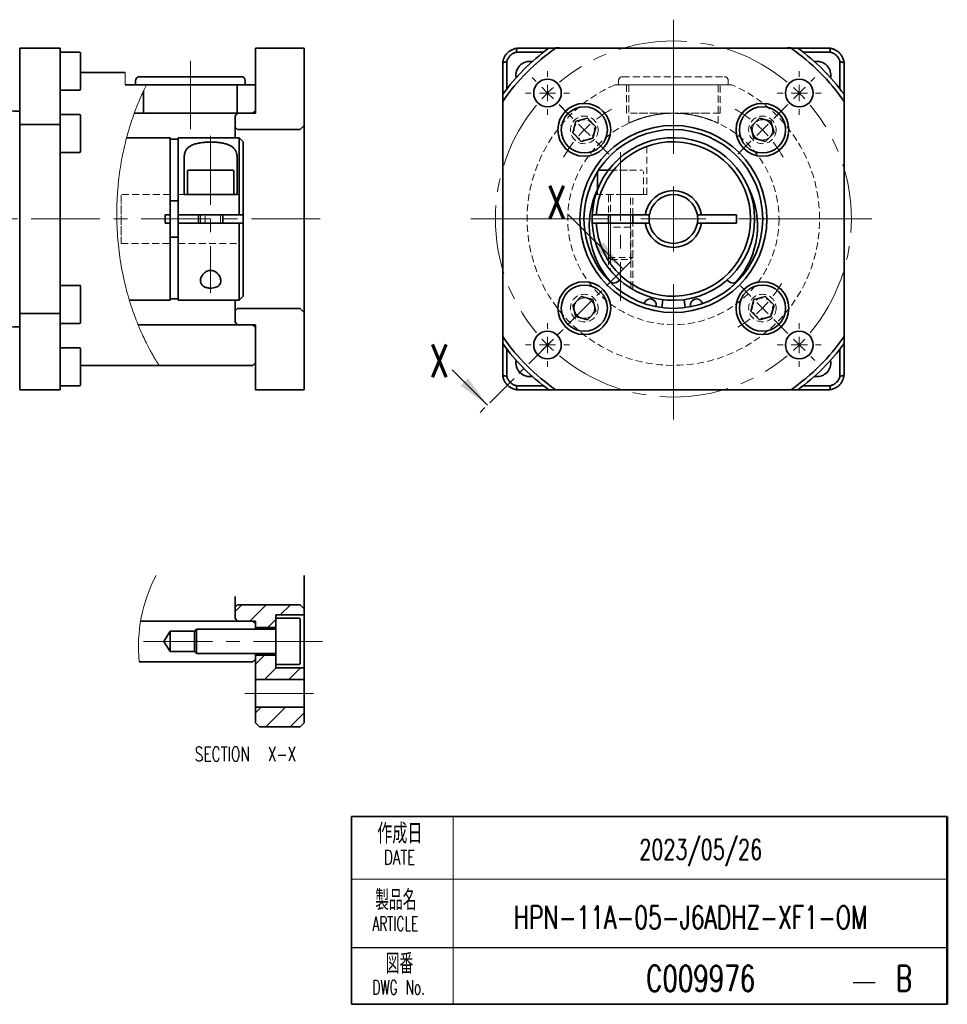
# Model space of a CAD drawing. Header units: millimetres. Extents: x 6 to 273, y 6 to 127.
# Tile 3 of 3: x 159 to 273, y 6 to 127. Entities that reach past the tile are written whole.
import ezdxf

# ---------------------------------------------------------------- set-up
doc = ezdxf.new("R2010")
doc.units = ezdxf.units.MM
doc.header["$LTSCALE"] = 0.666667
for name, pattern in [('CENTER', [10.16, 6.35, -1.27, 1.27, -1.27]), ('CENTERX2', [20.32, 12.7, -2.54, 2.54, -2.54]), ('HIDDEN', [1.905, 1.27, -0.635])]:
    doc.linetypes.add(name, pattern=pattern)
doc.layers.add('1', color=179, linetype='Continuous')
doc.layers.add('SLD-0', color=179, linetype='Continuous')
doc.styles.add('SLDTEXTSTYLE0', font='TXT', dxfattribs={"width": 0.623, "bigfont": 'bigfont'})
doc.styles.add('SLDTEXTSTYLE1', font='TXT', dxfattribs={"width": 0.6853, "bigfont": 'bigfont'})
doc.styles.add('SLDTEXTSTYLE2', font='TXT', dxfattribs={"width": 0.7, "bigfont": 'bigfont'})

# ---------------------------------------------------------------- blocks, each defined once
blk = doc.blocks.new('SW_NOTE_0')
at = {"layer": '1', "color": 0, "attachment_point": 2, "style": 'SLDTEXTSTYLE0'}
for s, insert, char_height in [('製品名', (4.33, 3.18), 2.469), ('ARTICLE', (4.26, -0.08), 1.764)]:
    blk.add_mtext(s, dxfattribs=dict(at, insert=insert, char_height=char_height))
blk = doc.blocks.new('SW_NOTE_0_1')
at = {"layer": '1', "color": 0, "attachment_point": 2, "style": 'SLDTEXTSTYLE1'}
for s, insert, char_height in [('作成日', (4.76, 3.18), 2.469), ('DATE', (4.72, -0.08), 1.764)]:
    blk.add_mtext(s, dxfattribs=dict(at, insert=insert, char_height=char_height))
blk = doc.blocks.new('SW_NOTE_0_4')
at = {"layer": '1', "color": 0, "attachment_point": 2, "style": 'SLDTEXTSTYLE0'}
for s, insert, char_height in [('図番', (2.88, 3.18), 2.469), ('DWG No.', (2.78, -0.08), 1.764)]:
    blk.add_mtext(s, dxfattribs=dict(at, insert=insert, char_height=char_height))
blk = doc.blocks.new('SW_CENTERMARKSYMBOL_2')
at = {"color": 0, "linetype": 'Continuous', "lineweight": 18}
for p, q in [((0, 8), (0, 24.51)), ((0, 0), (0, 4)), ((-8, 0), (-24.91, 0)), ((0, 0), (-4, 0)), ((0, 0), (0, -4)), ((0, 0), (4, 0)), ((8, 0), (24.43, 0)), ((0, -8), (0, -24.65))]:
    blk.add_line(p, q, dxfattribs=at)
blk = doc.blocks.new('SW_CENTERMARKSYMBOL_3')
at = {"color": 0, "linetype": 'Continuous', "lineweight": 18}
for p, q in [((-32.39, 1.41), (-32.88, 1.91)), ((1.41, 1.41), (1.91, 1.91)), ((-30.97, 0), (-31.68, 0.71)), ((-30.97, 0), (-30.26, -0.71)), ((0, 0), (-0.71, -0.71)), ((0, 0), (0.71, 0.71)), ((-29.56, -1.41), (-29.06, -1.91)), ((-1.41, -1.41), (-1.91, -1.91)), ((-30.97, -30.97), (-30.26, -30.26)), ((-29.56, -29.56), (-29.06, -29.06)), ((-1.41, -29.56), (-1.91, -29.06)), ((0, -30.97), (-0.71, -30.26)), ((-30.97, -30.97), (-31.68, -31.68)), ((0, -30.97), (0.71, -31.68)), ((-32.39, -32.39), (-32.88, -32.88)), ((1.41, -32.39), (1.91, -32.88))]:
    blk.add_line(p, q, dxfattribs=at)
at = {"color": 0, "linetype": 'CENTERX2', "lineweight": 0}
for start, end in [(50.2325, 129.7675), (140.2325, 219.7675), (320.2325, 39.7675), (230.2325, 309.7675)]:
    blk.add_arc((-15.49, -15.49), 21.9, start, end, dxfattribs=at)
at = {"color": 0, "linetype": 'Continuous', "lineweight": 0}
for start, end in [(132.3838, 135), (45, 47.6162), (135, 137.6162), (42.3838, 45), (222.3838, 225), (315, 317.6162), (225, 227.6162), (312.3838, 315)]:
    blk.add_arc((-15.49, -15.49), 21.9, start, end, dxfattribs=at)
blk = doc.blocks.new('SW_CENTERMARKSYMBOL_4')
at = {"color": 0, "linetype": 'Continuous', "lineweight": 18}
for p, q in [((0, 2), (0, 2.7)), ((-2, 0), (-2.7, 0)), ((0, 0), (-1, 0)), ((0, 0), (0, 1)), ((0, 0), (0, -1)), ((0, 0), (1, 0)), ((2, 0), (2.7, 0)), ((0, -2), (0, -2.7))]:
    blk.add_line(p, q, dxfattribs=at)
blk = doc.blocks.new('SW_CENTERMARKSYMBOL_5')
at = {"color": 0, "linetype": 'Continuous', "lineweight": 18}
for p, q in [((0, 2), (0, 2.7)), ((-2, 0), (-2.7, 0)), ((0, 0), (-1, 0)), ((0, 0), (0, 1)), ((0, 0), (0, -1)), ((0, 0), (1, 0)), ((2, 0), (2.7, 0)), ((0, -2), (0, -2.7))]:
    blk.add_line(p, q, dxfattribs=at)
blk = doc.blocks.new('SW_CENTERMARKSYMBOL_6')
at = {"color": 0, "linetype": 'Continuous', "lineweight": 18}
for p, q in [((0, 2), (0, 2.7)), ((-2, 0), (-2.7, 0)), ((0, 0), (-1, 0)), ((0, 0), (0, 1)), ((0, 0), (0, -1)), ((0, 0), (1, 0)), ((2, 0), (2.7, 0)), ((0, -2), (0, -2.7))]:
    blk.add_line(p, q, dxfattribs=at)
blk = doc.blocks.new('SW_CENTERMARKSYMBOL_7')
at = {"color": 0, "linetype": 'Continuous', "lineweight": 18}
for p, q in [((0, 2), (0, 2.7)), ((-2, 0), (-2.7, 0)), ((0, 0), (-1, 0)), ((0, 0), (0, 1)), ((0, 0), (0, -1)), ((0, 0), (1, 0)), ((2, 0), (2.7, 0)), ((0, -2), (0, -2.7))]:
    blk.add_line(p, q, dxfattribs=at)
blk = doc.blocks.new('SW_CENTERMARKSYMBOL_8')
at = {"color": 0, "linetype": 'Continuous', "lineweight": 18}
for p, q in [((-23.33, 23.33), (-24.93, 24.93)), ((1.41, 23.33), (3.01, 24.93)), ((-21.92, 21.92), (-22.63, 22.63)), ((-21.92, 21.92), (-21.21, 21.21)), ((0, 21.92), (-0.71, 21.21)), ((0, 21.92), (0.71, 22.63)), ((-20.51, 20.51), (-18.92, 18.92)), ((-1.41, 20.51), (-3.01, 18.92)), ((-1.41, 1.41), (-2.72, 2.72)), ((0, 0), (-0.71, 0.71)), ((0, 0), (0.71, -0.71)), ((1.41, -1.41), (2.72, -2.72))]:
    blk.add_line(p, q, dxfattribs=at)
at = {"color": 0, "linetype": 'Continuous', "lineweight": 0}
for start, end in [(119.2899, 127.607), (52.393, 60.7101), (135, 138.6965), (131.3035, 135), (45, 48.6965), (41.3035, 45), (142.393, 150.7101), (29.2899, 37.607), (322.393, 329.1946), (311.3035, 315), (315, 318.6965), (300.8054, 307.607)]:
    blk.add_arc((-10.96, 10.96), 15.5, start, end, dxfattribs=at)
blk = doc.blocks.new('SW_HATCH_0')
at = {"color": 0, "linetype": 'Continuous', "lineweight": 18}
for p, q in [((-5.99, 0), (-6.82, -0.84)), ((-2.99, 0), (-4.99, -2)), ((0, 0), (-1.25, -1.25)), ((-1.82, -1.82), (-2.8, -2.8)), ((-3.21, -6.2), (-4.32, -7.32)), ((-1.76, -7.75), (-3.21, -9.2)), ((1.23, -7.75), (-0.22, -9.2)), ((-3.62, -12.6), (-4.32, -13.3)), ((-0.63, -12.6), (-3.03, -15)), ((1.68, -13.29), (-0.03, -15))]:
    blk.add_line(p, q, dxfattribs=at)

msp = doc.modelspace()

# ---------------------------------------------------------------- linework, layer by layer
at = {"color": 7, "linetype": 'Continuous', "lineweight": 35}
for p, q in [((159.19, 123.29), (159.19, 113.91)), ((159.19, 123.29), (164.19, 123.29)), ((164.19, 123.29), (164.19, 113.91)), ((166.56, 122.82), (164.19, 122.82)), ((166.69, 122.69), (166.69, 119.37)), ((188.19, 123.29), (188.19, 115.29)), ((194.19, 123.29), (188.19, 123.29)), ((194.19, 123.29), (194.19, 113.79)), ((223.64, 122.79), (220.31, 122.79)), ((220.43, 123.29), (224.29, 123.29)), ((224.3, 123.29), (225.16, 123.29)), ((224.63, 123.3), (224.63, 123.29)), ((225.16, 123.29), (254.1, 123.29)), ((225.63, 123.31), (251.48, 123.31)), ((251.67, 123.31), (253.63, 123.31)), ((254.1, 123.29), (254.96, 123.29)), ((254.63, 123.3), (254.63, 123.29)), ((254.97, 123.29), (258.83, 123.29)), ((258.95, 122.79), (255.62, 122.79)), ((218.63, 117.63), (218.63, 121.49)), ((219.13, 121.61), (219.13, 118.28)), ((260.13, 118.28), (260.13, 121.61)), ((260.63, 121.49), (260.63, 117.63)), ((172.19, 120.29), (166.69, 120.29)), ((166.69, 119.37), (166.69, 118.26)), ((172.19, 118.79), (174.8, 118.79)), ((173.44, 119.29), (173.44, 118.79)), ((186.44, 119.79), (173.94, 119.79)), ((186.94, 118.79), (174.8, 118.79)), ((185.94, 115.29), (185.94, 118.79)), ((186.94, 118.79), (186.94, 119.29)), ((188.19, 118.79), (186.94, 118.79)), ((188.19, 118.79), (188.19, 115.59)), ((164.19, 118.14), (166.56, 118.14)), ((174.44, 118.05), (174.44, 115.29)), ((218.63, 116.76), (218.63, 117.62)), ((260.63, 117.62), (260.63, 116.76)), ((218.63, 87.83), (218.63, 116.76)), ((260.63, 116.76), (260.63, 87.83)), ((166.56, 115.13), (164.19, 115.13)), ((174.44, 115.29), (173.29, 115.29)), ((185.94, 115.29), (174.44, 115.29)), ((185.69, 114.99), (185.99, 115.29)), ((187.89, 115.29), (185.94, 115.29)), ((188.19, 115.29), (185.99, 115.29)), ((188.19, 115.59), (187.89, 115.29)), ((164.19, 113.91), (159.19, 113.91)), ((159.19, 113.91), (159.19, 90.67)), ((164.19, 90.67), (164.19, 113.91)), ((166.69, 115.01), (166.69, 110.87)), ((185.69, 114.99), (185.69, 113.59)), ((227.63, 114.3), (227.24, 112.87)), ((229.05, 114.68), (227.63, 114.3)), ((230.1, 113.63), (229.05, 114.68)), ((250.21, 114.68), (249.16, 113.63)), ((251.64, 114.3), (250.21, 114.68)), ((252.02, 112.87), (251.64, 114.3)), ((185.99, 113.29), (185.69, 113.59)), ((185.69, 112.29), (185.69, 113.59)), ((185.99, 113.29), (193.69, 113.29)), ((194.19, 113.79), (193.69, 113.29)), ((194.19, 113.79), (194.19, 90.79)), ((227.24, 112.87), (228.29, 111.82)), ((229.72, 112.21), (230.1, 113.63)), ((249.16, 113.63), (249.55, 112.21)), ((250.97, 111.82), (252.02, 112.87)), ((177.69, 112.29), (172.35, 112.29)), ((177.69, 112.29), (177.69, 102.79)), ((178.69, 112.09), (177.69, 112.09)), ((186.19, 112.29), (178.69, 112.29)), ((178.69, 112.29), (178.69, 102.79)), ((186.69, 111.79), (186.19, 112.29)), ((186.19, 102.79), (186.19, 112.29)), ((186.69, 111.79), (186.69, 102.79)), ((228.29, 111.82), (229.72, 112.21)), ((249.55, 112.21), (250.97, 111.82)), ((164.19, 110.45), (166.56, 110.45)), ((166.69, 110.87), (166.69, 110.58)), ((179.44, 105.29), (179.44, 109.89)), ((185.94, 109.89), (185.94, 105.29)), ((179.85, 108.14), (179.85, 105.29)), ((180, 108.29), (182.69, 108.29)), ((182.69, 108.29), (185.38, 108.29)), ((185.53, 105.29), (185.53, 108.14)), ((230.29, 108.1), (230.29, 105.86)), ((230.44, 108.29), (231.63, 108.29)), ((177.69, 104.53), (178.69, 104.53)), ((185.94, 105.29), (179.44, 105.29)), ((177.69, 102.79), (177.09, 102.79)), ((177.09, 102.79), (177.09, 101.79)), ((177.69, 101.79), (177.09, 101.79)), ((177.69, 102.79), (177.69, 101.79)), ((177.69, 101.79), (177.69, 92.29)), ((186.19, 102.79), (178.69, 102.79)), ((178.69, 102.79), (178.69, 101.79)), ((178.69, 101.79), (178.69, 92.29)), ((186.19, 101.79), (178.69, 101.79)), ((181.19, 102.79), (181.19, 101.79)), ((184.19, 101.79), (184.19, 102.79)), ((186.69, 102.79), (186.19, 102.79)), ((186.19, 92.29), (186.19, 101.79)), ((186.19, 101.79), (186.69, 101.79)), ((186.69, 101.79), (186.69, 102.79)), ((186.69, 101.79), (186.69, 92.79)), ((230.14, 102.79), (229.64, 102.79)), ((229.64, 102.79), (229.64, 101.79)), ((229.64, 101.79), (230.14, 101.79)), ((236.17, 102.79), (230.14, 102.79)), ((236.17, 101.79), (230.14, 101.79)), ((231.63, 102.79), (231.63, 101.79)), ((234.63, 101.79), (234.63, 102.79)), ((236.67, 102.79), (236.17, 102.79)), ((236.67, 101.79), (236.17, 101.79)), ((236.63, 102.79), (236.63, 101.79)), ((243.09, 102.79), (242.59, 102.79)), ((243.09, 101.79), (242.59, 101.79)), ((247.38, 102.79), (243.09, 102.79)), ((247.38, 101.79), (243.09, 101.79)), ((247.38, 101.79), (247.38, 102.79)), ((178.69, 100.05), (177.69, 100.05)), ((232.61, 94.49), (233.06, 94.75)), ((246.2, 94.75), (246.65, 94.49)), ((166.56, 94.13), (164.19, 94.13)), ((166.69, 94.01), (166.69, 89.58)), ((172.69, 92.29), (177.69, 92.29)), ((178.69, 92.49), (177.69, 92.49)), ((178.69, 92.29), (186.19, 92.29)), ((185.69, 90.99), (185.69, 92.29)), ((186.19, 92.29), (186.69, 92.79)), ((228.29, 92.76), (227.24, 91.71)), ((229.72, 92.38), (228.29, 92.76)), ((230.1, 90.95), (229.72, 92.38)), ((238.19, 91.38), (238.33, 92.38)), ((241.07, 91.38), (240.94, 92.38)), ((249.55, 92.38), (249.16, 90.95)), ((250.97, 92.76), (249.55, 92.38)), ((252.02, 91.71), (250.97, 92.76)), ((185.69, 90.99), (185.99, 91.29)), ((185.69, 90.99), (185.69, 89.59)), ((193.69, 91.29), (185.99, 91.29)), ((193.69, 91.29), (194.19, 90.79)), ((227.24, 91.71), (227.63, 90.29)), ((229.05, 89.9), (230.1, 90.95)), ((249.16, 90.95), (250.21, 89.9)), ((251.64, 90.29), (252.02, 91.71)), ((159.19, 90.67), (164.19, 90.67)), ((159.19, 90.67), (159.19, 81.29)), ((164.19, 90.67), (164.19, 81.29)), ((194.19, 90.79), (194.19, 81.29)), ((227.63, 90.29), (229.05, 89.9)), ((250.21, 89.9), (251.64, 90.29)), ((164.19, 89.45), (166.56, 89.45)), ((173.75, 89.29), (187.89, 89.29)), ((185.99, 89.29), (185.69, 89.59)), ((185.99, 89.29), (188.19, 89.29)), ((187.89, 89.29), (188.19, 88.99)), ((188.19, 89.29), (188.19, 81.29)), ((188.19, 88.99), (188.19, 84.59)), ((218.63, 86.96), (218.63, 87.83)), ((260.63, 87.83), (260.63, 86.96)), ((166.56, 86.44), (164.19, 86.44)), ((166.69, 86.32), (166.69, 81.89)), ((218.63, 83.09), (218.63, 86.95)), ((219.13, 86.3), (219.13, 82.97)), ((260.13, 82.97), (260.13, 86.3)), ((260.63, 86.95), (260.63, 83.09)), ((259.01, 84.61), (258.98, 84.92)), ((166.69, 84.29), (176.34, 84.29)), ((176.34, 84.29), (187.89, 84.29)), ((188.19, 84.59), (187.89, 84.29)), ((164.19, 81.29), (159.19, 81.29)), ((164.19, 81.76), (166.56, 81.76)), ((188.19, 81.29), (194.19, 81.29)), ((220.31, 81.79), (223.64, 81.79)), ((224.29, 81.29), (220.43, 81.29)), ((225.16, 81.29), (224.3, 81.29)), ((254.1, 81.29), (225.16, 81.29)), ((254.96, 81.29), (254.1, 81.29)), ((258.83, 81.29), (254.97, 81.29)), ((255.62, 81.79), (258.95, 81.79)), ((194.19, 58.44), (194.19, 54.35)), ((185.69, 54.55), (185.69, 55.85)), ((185.69, 54.55), (185.99, 54.85)), ((185.69, 54.55), (185.69, 53.15)), ((193.69, 54.85), (185.99, 54.85)), ((193.69, 54.85), (194.19, 54.35)), ((190.69, 53.6), (194.19, 53.6)), ((190.69, 53.19), (190.69, 53.6)), ((194.19, 54.35), (194.19, 53.6)), ((194.19, 47.1), (194.19, 53.6)), ((174.07, 52.85), (187.89, 52.85)), ((185.99, 52.85), (185.69, 53.15)), ((185.99, 52.85), (188.19, 52.85)), ((187.89, 52.85), (188.19, 52.55)), ((188.19, 52.85), (188.19, 52.05)), ((188.19, 52.55), (188.19, 51.85)), ((193.54, 53.19), (190.69, 53.19)), ((190.69, 50.35), (190.69, 53.19)), ((193.69, 53.04), (193.69, 47.66)), ((176.94, 50.35), (177.69, 51.6)), ((177.69, 51.6), (180.71, 51.6)), ((177.69, 49.1), (177.69, 51.6)), ((180.96, 51.85), (180.69, 51.58)), ((180.69, 50.35), (180.69, 51.58)), ((190.59, 51.85), (180.96, 51.85)), ((180.96, 50.35), (180.96, 51.85)), ((188.19, 52.05), (190.69, 52.05)), ((177.69, 49.1), (176.94, 50.35)), ((180.69, 49.12), (180.69, 50.35)), ((180.96, 48.85), (180.96, 50.35)), ((190.69, 47.51), (190.69, 50.35)), ((180.71, 49.1), (177.69, 49.1)), ((180.69, 49.12), (180.96, 48.85)), ((180.96, 48.85), (190.59, 48.85)), ((188.19, 48.85), (188.19, 48.15)), ((190.69, 48.65), (188.19, 48.65)), ((188.19, 48.65), (188.19, 45.65)), ((173.91, 47.85), (187.89, 47.85)), ((188.19, 48.15), (187.89, 47.85)), ((190.69, 47.51), (193.54, 47.51)), ((190.69, 47.1), (190.69, 47.51)), ((194.19, 47.1), (190.69, 47.1)), ((194.19, 47.1), (194.19, 45.65)), ((188.19, 45.65), (194.19, 45.65)), ((188.19, 42.25), (188.19, 45.65)), ((194.19, 42.25), (194.19, 45.65)), ((194.19, 42.25), (188.19, 42.25)), ((188.19, 42.25), (188.19, 40.35)), ((194.19, 42.25), (194.19, 40.35)), ((188.69, 39.85), (188.19, 40.35)), ((194.19, 40.35), (193.69, 39.85)), ((188.69, 39.85), (193.69, 39.85)), ((273.34, 5.72), (200.01, 5.72))]:
    msp.add_line(p, q, dxfattribs=at)
at = {"color": 7, "linetype": 'HIDDEN', "lineweight": 18}
for p, q in [((225.16, 123.29), (224.3, 123.29)), ((254.1, 123.29), (225.16, 123.29)), ((228.01, 123.29), (251.25, 123.29)), ((254.96, 123.29), (254.1, 123.29)), ((232.44, 118.79), (246.82, 118.79)), ((232.88, 119.29), (232.88, 118.79)), ((246.38, 118.79), (232.88, 118.79)), ((233.38, 119.79), (245.88, 119.79)), ((245.38, 118.79), (233.88, 118.79)), ((233.88, 118.79), (233.88, 115.29)), ((245.13, 118.79), (234.13, 118.79)), ((234.13, 118.79), (234.13, 114.08)), ((245.13, 114.08), (245.13, 118.79)), ((245.38, 115.29), (245.38, 118.79)), ((246.38, 118.79), (246.38, 119.29)), ((218.63, 117.62), (218.63, 116.76)), ((260.63, 116.76), (260.63, 117.62)), ((218.63, 116.76), (218.63, 87.83)), ((260.63, 87.83), (260.63, 116.76)), ((245.38, 115.29), (233.88, 115.29)), ((243.87, 115.29), (235.39, 115.29)), ((218.63, 90.67), (218.63, 113.91)), ((260.63, 113.91), (260.63, 90.67)), ((236.38, 105.29), (236.38, 111.75)), ((230.29, 108.14), (230.29, 108.1)), ((230.44, 108.29), (235.82, 108.29)), ((231.85, 108.29), (233.13, 108.29)), ((233.13, 108.29), (234.41, 108.29)), ((235.97, 105.29), (235.97, 108.14)), ((230.29, 105.86), (230.29, 105.29)), ((171.69, 99.29), (171.69, 105.29)), ((177.69, 105.29), (171.69, 105.29)), ((171.69, 100.29), (171.69, 104.29)), ((177.69, 105.28), (177.69, 99.3)), ((179.44, 105.29), (178.69, 105.29)), ((178.69, 105.28), (178.69, 99.3)), ((186.19, 105.29), (185.94, 105.29)), ((186.19, 102.79), (186.19, 105.28)), ((230.09, 105.29), (233.13, 105.29)), ((235.97, 105.29), (230.3, 105.29)), ((234.83, 105.29), (231.43, 105.29)), ((234.73, 105.29), (231.53, 105.29)), ((231.63, 105.19), (231.63, 102.79)), ((231.9, 105.29), (231.9, 102.79)), ((233.13, 105.29), (236.38, 105.29)), ((234.36, 102.79), (234.36, 105.29)), ((234.63, 102.79), (234.63, 105.19)), ((186.19, 102.79), (178.71, 102.79)), ((186.19, 101.79), (178.71, 101.79)), ((181.98, 102.79), (186.19, 102.79)), ((181.98, 101.79), (186.19, 101.79)), ((186.19, 101.79), (186.19, 99.3)), ((231.63, 101.79), (231.63, 97.56)), ((231.9, 101.79), (231.9, 97.29)), ((234.36, 97.29), (234.36, 101.79)), ((234.63, 97.56), (234.63, 101.79)), ((231.63, 101.29), (231.63, 96.29)), ((234.38, 101.29), (231.88, 101.29)), ((231.88, 101.29), (231.88, 95.96)), ((234.38, 93.79), (234.38, 101.29)), ((234.63, 93.78), (234.63, 101.29)), ((171.69, 99.29), (177.69, 99.29)), ((178.69, 99.29), (186.19, 99.29)), ((231.63, 97.56), (234.63, 97.56)), ((231.63, 97.56), (231.9, 97.29)), ((231.9, 97.29), (234.36, 97.29)), ((234.36, 97.29), (234.63, 97.56)), ((234.63, 93.78), (234.61, 93.78)), ((218.63, 87.83), (218.63, 86.96)), ((260.63, 86.96), (260.63, 87.83)), ((224.3, 81.29), (225.16, 81.29)), ((225.16, 81.29), (254.1, 81.29)), ((251.25, 81.29), (228.01, 81.29)), ((254.1, 81.29), (254.96, 81.29))]:
    msp.add_line(p, q, dxfattribs=at)
at = {"color": 7, "linetype": 'CENTERX2', "lineweight": 18}
for p, q in [((180.19, 113.35), (180.19, 121.75)), ((182.69, 112.51), (182.69, 93.15)), ((233.13, 110.52), (233.13, 92.23)), ((92.87, 102.29), (197.56, 102.29)), ((174.43, 50.35), (196.68, 50.35)), ((186.89, 43.95), (195.73, 43.95))]:
    msp.add_line(p, q, dxfattribs=at)
at = {"color": 7, "linetype": 'Continuous', "lineweight": 18}
for p, q in [((172.19, 120.29), (172.19, 118.79)), ((181.46, 102.79), (181.46, 101.79)), ((183.92, 101.79), (183.92, 102.79)), ((226.74, 102.82), (233.45, 96.11)), ((231.9, 102.79), (231.9, 101.79)), ((234.36, 101.79), (234.36, 102.79)), ((231.63, 96.29), (231.63, 96.29)), ((212.41, 83.76), (216.75, 79.41)), ((212.53, 28.81), (212.53, 5.72)), ((200.01, 21.11), (273.34, 21.11))]:
    msp.add_line(p, q, dxfattribs=at)
at = {"color": 7, "linetype": 'CENTER', "lineweight": 18}
msp.add_line((234.4, 97.06), (215.81, 78.47), dxfattribs=at)
at = {"color": 7, "linetype": 'HIDDEN', "lineweight": 0}
msp.add_line((234.61, 93.78), (234.38, 93.78), dxfattribs=at)
at = {"color": 7, "linetype": 'Continuous', "lineweight": 35, "flags": 128}
msp.add_lwpolyline([(230.44, 108.29), (230.41, 108.29), (230.41, 108.29)], dxfattribs=at)
at = {"color": 7, "linetype": 'Continuous', "lineweight": 35}
for centre, radius in [((224.14, 117.78), 1.7), ((255.12, 117.78), 1.7), ((228.67, 113.25), 3.25), ((250.59, 113.25), 3.25), ((228.67, 113.25), 2.84), ((250.59, 113.25), 2.84), ((239.63, 102.29), 11.5), ((239.63, 102.29), 11), ((228.67, 91.33), 3.25), ((250.59, 91.33), 3.25), ((228.67, 91.33), 2.84), ((250.59, 91.33), 2.84), ((224.14, 86.8), 1.7), ((255.12, 86.8), 1.7)]:
    msp.add_circle(centre, radius, dxfattribs=at)
at = {"color": 7, "linetype": 'HIDDEN', "lineweight": 18}
for centre, radius in [((224.14, 117.78), 1.7), ((255.12, 117.78), 1.7), ((228.67, 113.25), 3.25), ((250.59, 113.25), 3.25), ((239.63, 102.29), 13), ((239.63, 102.29), 13), ((228.67, 113.25), 1.7), ((228.67, 113.25), 1.7), ((228.67, 113.25), 1.25), ((250.59, 113.25), 1.7), ((250.59, 113.25), 1.7), ((250.59, 113.25), 1.25), ((239.63, 102.29), 11), ((228.67, 91.33), 3.25), ((250.59, 91.33), 3.25), ((228.67, 91.33), 1.7), ((228.67, 91.33), 1.7), ((228.67, 91.33), 1.25), ((250.59, 91.33), 1.7), ((250.59, 91.33), 1.7), ((250.59, 91.33), 1.25), ((224.14, 86.8), 1.7), ((255.12, 86.8), 1.7)]:
    msp.add_circle(centre, radius, dxfattribs=at)
at = {"color": 7, "linetype": 'Continuous', "lineweight": 35}
for centre, radius, start, end in [((166.56, 122.69), 0.125, 0, 90), ((239.63, 102.29), 25.5, 124.5603, 145.4397), ((239.63, 102.29), 26, 126.1289, 143.8711), ((225.38, 108.98), 14.34, 89.0014, 92.9983), ((253.88, 108.98), 14.34, 87.0017, 90.9986), ((239.63, 102.29), 25.5, 34.5603, 55.4397), ((239.63, 102.29), 26, 36.1289, 53.8711), ((221.95, 119.97), 1.7, 79.4718, 190.5282), ((257.31, 119.97), 1.7, 349.4718, 100.5282), ((173.94, 119.29), 0.5, 90, 180), ((186.44, 119.29), 0.5, 0, 90), ((166.56, 118.26), 0.125, 270, 0), ((166.56, 115.01), 0.125, 0, 90), ((239.63, 102.29), 10, 182.866, 177.134), ((239.63, 102.29), 9.5, 183.017, 176.983), ((166.56, 110.58), 0.125, 270, 360), ((180, 108.14), 0.15, 90, 180), ((185.38, 108.14), 0.15, 0, 90), ((239.63, 101.45), 10.35, 154.5335, 221.3463), ((239.63, 102.29), 3.5, 8.2132, 171.7868), ((239.63, 101.45), 10.35, 318.6537, 26.2596), ((239.63, 102.29), 3, 9.5941, 170.4059), ((239.63, 102.29), 3.5, 188.2132, 351.7868), ((239.63, 102.29), 3, 189.5941, 350.4059), ((232.31, 95.01), 0.6, 221.3463, 300), ((246.95, 95.01), 0.6, 240, 318.6537), ((166.56, 94.01), 0.125, 0, 90), ((236.78, 91.72), 0.75, 343.0449, 166.7781), ((242.48, 91.72), 0.75, 13.2219, 196.9551), ((166.56, 89.58), 0.125, 270, 0), ((239.63, 102.29), 25.5, 214.5603, 235.4397), ((239.63, 102.29), 25.5, 304.5603, 325.4397), ((166.56, 86.32), 0.125, 0, 90), ((239.63, 102.29), 26, 216.1289, 233.8711), ((239.63, 102.29), 26, 306.1289, 323.8711), ((221.95, 84.61), 1.7, 169.4718, 280.5282), ((257.31, 84.61), 1.7, 259.4718, 0), ((166.56, 81.89), 0.125, 270, 360), ((193.54, 53.04), 0.15, 0.0001, 90.0001), ((190.59, 51.95), 0.1, 270.0008, 359.9993), ((190.59, 48.75), 0.1, 0.0007, 89.9993), ((193.54, 47.66), 0.15, 270, 359.9998)]:
    msp.add_arc(centre, radius, start, end, dxfattribs=at)
at = {"color": 7, "linetype": 'HIDDEN', "lineweight": 18}
for centre, radius, start, end in [((239.63, 102.29), 26, 126.1289, 143.8711), ((239.63, 102.29), 25.5, 124.5603, 145.4397), ((239.63, 102.29), 25.5, 34.5603, 55.4397), ((239.63, 102.29), 26, 36.1289, 53.8711), ((233.38, 119.29), 0.5, 90, 180), ((245.88, 119.29), 0.5, 0, 90), ((239.63, 102.29), 10, 130.5416, 162.5424), ((239.63, 102.29), 10, 130.5416, 162.5424), ((239.63, 102.29), 25.5, 214.5603, 235.4397), ((239.63, 102.29), 25.5, 304.5603, 325.4397), ((239.63, 102.29), 26, 216.1289, 233.8711), ((239.63, 102.29), 26, 306.1289, 323.8711)]:
    msp.add_arc(centre, radius, start, end, dxfattribs=at)
at = {"color": 1, "linetype": 'HIDDEN', "lineweight": 18}
msp.add_arc((239.63, 102.29), 18, 113.5565, 66.4435, dxfattribs=at)
at = {"color": 7, "linetype": 'Continuous', "lineweight": 18}
msp.add_arc((192.41, 49.74), 18.6, 152.1092, 185.8525, dxfattribs=at)
at = {"color": 7, "linetype": 'Continuous', "lineweight": 35}
for centre, major_axis, start_param, end_param in [((220.59, 121.33), (1.86, 0.75), 1.271774, 1.285705), ((258.67, 121.33), (1.86, -0.75), 1.855887, 1.869819), ((220.59, 121.33), (0.75, 1.86), 1.855887, 1.869819), ((258.67, 121.33), (-0.75, 1.86), 4.413366, 4.427298), ((220.59, 83.25), (-0.75, 1.86), 1.271774, 1.285705), ((258.67, 83.25), (0.75, 1.86), 4.99748, 5.011411), ((220.59, 83.25), (1.86, -0.75), 4.99748, 5.011411), ((258.67, 83.25), (1.86, 0.75), 4.413366, 4.427298)]:
    msp.add_ellipse(centre, major_axis=major_axis, ratio=0.976036, start_param=start_param, end_param=end_param, dxfattribs=at)
for points, knots in [([(218.63, 121.51), (218.64, 121.56), (218.65, 121.65), (218.68, 121.79), (218.72, 121.92), (218.76, 122.04), (218.84, 122.23), (218.98, 122.46), (219.2, 122.72), (219.46, 122.94), (219.72, 123.09), (219.96, 123.19), (220.18, 123.26), (220.33, 123.28), (220.41, 123.29)], [0, 0, 0, 0, 0.0513, 0.101965, 0.151995, 0.201391, 0.250152, 0.375704, 0.500043, 0.624363, 0.749934, 0.831519, 0.914874, 1, 1, 1, 1]), ([(220.31, 122.79), (220.27, 122.78), (220.2, 122.77), (220.06, 122.72), (219.89, 122.64), (219.71, 122.53), (219.54, 122.38), (219.4, 122.21), (219.28, 122.03), (219.2, 121.86), (219.16, 121.72), (219.14, 121.65), (219.13, 121.61)], [0, 0, 0, 0, 0.062435, 0.125066, 0.250046, 0.375024, 0.5, 0.624976, 0.749953, 0.874933, 0.937409, 1, 1, 1, 1]), ([(220.41, 123.29), (220.4, 123.27), (220.39, 123.23), (220.37, 123.14), (220.34, 123.04), (220.32, 122.92), (220.31, 122.83), (220.31, 122.79)], [0, 0, 0, 0, 0.1209444, 0.2499668, 0.4999662, 0.7434319, 1, 1, 1, 1]), ([(258.85, 123.29), (258.86, 123.27), (258.87, 123.23), (258.9, 123.15), (258.92, 123.04), (258.94, 122.92), (258.95, 122.83), (258.95, 122.79)], [0, 0, 0, 0, 0.115602, 0.249967, 0.499966, 0.749964, 1, 1, 1, 1]), ([(258.85, 123.29), (258.9, 123.28), (258.99, 123.27), (259.13, 123.24), (259.26, 123.2), (259.38, 123.16), (259.57, 123.08), (259.8, 122.94), (260.06, 122.72), (260.28, 122.46), (260.43, 122.2), (260.53, 121.96), (260.6, 121.74), (260.62, 121.59), (260.63, 121.51)], [0, 0, 0, 0, 0.0513, 0.101965, 0.151995, 0.201391, 0.250152, 0.375704, 0.500043, 0.624363, 0.749934, 0.831519, 0.914874, 1, 1, 1, 1]), ([(260.13, 121.61), (260.12, 121.65), (260.11, 121.72), (260.06, 121.86), (259.98, 122.03), (259.86, 122.21), (259.72, 122.38), (259.55, 122.53), (259.37, 122.64), (259.2, 122.72), (259.06, 122.77), (258.99, 122.78), (258.95, 122.79)], [0, 0, 0, 0, 0.0624349, 0.1250658, 0.2500462, 0.3750236, 0.4999996, 0.6249756, 0.749953, 0.8749334, 0.9374086, 1, 1, 1, 1]), ([(218.63, 121.51), (218.65, 121.52), (218.69, 121.53), (218.78, 121.56), (218.88, 121.58), (219.01, 121.6), (219.09, 121.61), (219.13, 121.61)], [0, 0, 0, 0, 0.1156022, 0.2499667, 0.4999664, 0.749964, 1, 1, 1, 1]), ([(260.63, 121.51), (260.61, 121.52), (260.57, 121.53), (260.48, 121.56), (260.38, 121.58), (260.26, 121.6), (260.17, 121.61), (260.13, 121.61)], [0, 0, 0, 0, 0.120944, 0.249967, 0.499966, 0.743432, 1, 1, 1, 1]), ([(159.19, 115.55), (155.36, 115.62), (146.19, 115.8), (137.03, 116), (131.69, 116.12)], [0, 0, 0, 0, 0.417714, 1, 1, 1, 1]), ([(179.44, 109.89), (179.45, 110.07), (179.48, 110.42), (179.67, 110.81), (179.95, 111.11), (180.27, 111.32), (180.67, 111.49), (181.12, 111.61), (181.62, 111.69), (182.13, 111.74), (182.65, 111.75), (183.17, 111.74), (183.68, 111.7), (184.15, 111.63), (184.59, 111.52), (184.98, 111.38), (185.3, 111.2), (185.56, 110.98), (185.76, 110.71), (185.91, 110.36), (185.93, 110.07), (185.94, 109.89)], [0, 0, 0, 0, 0.074928, 0.149712, 0.200793, 0.251846, 0.303097, 0.354337, 0.402115, 0.449892, 0.496625, 0.543358, 0.589989, 0.636622, 0.683303, 0.72999, 0.777346, 0.824721, 0.874968, 0.925246, 1, 1, 1, 1]), ([(178.71, 102.79), (178.7, 102.63), (178.68, 102.29), (178.7, 101.96), (178.71, 101.79)], [0, 0, 0, 0, 0.491911, 1, 1, 1, 1]), ([(236.67, 102.79), (236.65, 102.63), (236.61, 102.29), (236.65, 101.96), (236.67, 101.79)], [0, 0, 0, 0, 0.491911, 1, 1, 1, 1]), ([(242.59, 101.79), (242.62, 102.06), (242.65, 102.4), (242.6, 102.73), (242.59, 102.79)], [0, 0, 0, 0, 0.81062, 1, 1, 1, 1]), ([(181.44, 94.69), (181.46, 94.56), (181.49, 94.31), (181.74, 94.04), (182.06, 93.87), (182.45, 93.78), (182.84, 93.77), (183.2, 93.84), (183.51, 93.96), (183.76, 94.15), (183.92, 94.42), (183.96, 94.78), (183.85, 95.15), (183.66, 95.46), (183.44, 95.69), (183.17, 95.87), (182.86, 95.97), (182.56, 95.98), (182.26, 95.89), (181.93, 95.7), (181.62, 95.34), (181.46, 94.98), (181.44, 94.75), (181.44, 94.69)], [0, 0, 0, 0, 0.069012, 0.123587, 0.169701, 0.216021, 0.257219, 0.296277, 0.336456, 0.380548, 0.431485, 0.492447, 0.56575, 0.607153, 0.648455, 0.688618, 0.721694, 0.754966, 0.784214, 0.826216, 0.888052, 0.969194, 1, 1, 1, 1]), ([(131.69, 88.46), (137.24, 88.58), (146.41, 88.78), (155.58, 88.96), (159.19, 89.03)], [0, 0, 0, 0, 0.605863, 1, 1, 1, 1]), ([(218.63, 83.07), (218.65, 83.06), (218.69, 83.05), (218.78, 83.03), (218.88, 83), (219, 82.98), (219.09, 82.97), (219.13, 82.97)], [0, 0, 0, 0, 0.120944, 0.249967, 0.499966, 0.743432, 1, 1, 1, 1]), ([(220.41, 81.29), (220.36, 81.3), (220.27, 81.31), (220.14, 81.34), (220, 81.38), (219.88, 81.42), (219.69, 81.5), (219.46, 81.64), (219.2, 81.86), (218.98, 82.12), (218.83, 82.38), (218.73, 82.62), (218.67, 82.84), (218.64, 82.99), (218.63, 83.07)], [0, 0, 0, 0, 0.0513, 0.101965, 0.151995, 0.201391, 0.250152, 0.375704, 0.500043, 0.624363, 0.749934, 0.831519, 0.914874, 1, 1, 1, 1]), ([(219.13, 82.97), (219.14, 82.93), (219.16, 82.86), (219.2, 82.72), (219.28, 82.55), (219.4, 82.37), (219.54, 82.2), (219.71, 82.06), (219.89, 81.94), (220.06, 81.86), (220.2, 81.82), (220.27, 81.8), (220.31, 81.79)], [0, 0, 0, 0, 0.062435, 0.125066, 0.250046, 0.375024, 0.5, 0.624976, 0.749953, 0.874933, 0.937409, 1, 1, 1, 1]), ([(260.63, 83.07), (260.62, 83.02), (260.61, 82.93), (260.58, 82.8), (260.54, 82.67), (260.5, 82.54), (260.42, 82.35), (260.28, 82.12), (260.06, 81.86), (259.8, 81.64), (259.54, 81.49), (259.3, 81.39), (259.08, 81.33), (258.93, 81.3), (258.85, 81.29)], [0, 0, 0, 0, 0.0513, 0.101965, 0.151995, 0.201391, 0.250152, 0.375704, 0.500043, 0.624363, 0.749934, 0.831519, 0.914874, 1, 1, 1, 1]), ([(258.95, 81.79), (258.99, 81.8), (259.06, 81.82), (259.2, 81.86), (259.37, 81.94), (259.55, 82.06), (259.72, 82.2), (259.86, 82.37), (259.98, 82.55), (260.06, 82.72), (260.11, 82.86), (260.12, 82.93), (260.13, 82.97)], [0, 0, 0, 0, 0.062435, 0.125066, 0.250046, 0.375024, 0.5, 0.624976, 0.749953, 0.874933, 0.937409, 1, 1, 1, 1]), ([(260.63, 83.07), (260.61, 83.06), (260.57, 83.05), (260.49, 83.03), (260.38, 83), (260.26, 82.98), (260.17, 82.97), (260.13, 82.97)], [0, 0, 0, 0, 0.115602, 0.249967, 0.499966, 0.749964, 1, 1, 1, 1]), ([(220.41, 81.29), (220.4, 81.31), (220.39, 81.35), (220.37, 81.44), (220.34, 81.54), (220.32, 81.67), (220.31, 81.75), (220.31, 81.79)], [0, 0, 0, 0, 0.115602, 0.249967, 0.499966, 0.749964, 1, 1, 1, 1]), ([(258.85, 81.29), (258.86, 81.31), (258.87, 81.35), (258.9, 81.44), (258.92, 81.54), (258.94, 81.66), (258.95, 81.75), (258.95, 81.79)], [0, 0, 0, 0, 0.120944, 0.249967, 0.499966, 0.743432, 1, 1, 1, 1])]:
    msp.add_open_spline(points, degree=3, knots=knots, dxfattribs=at)
at = {"color": 7, "linetype": 'Continuous', "lineweight": 18}
msp.add_open_spline([(176.34, 84.29), (176.34, 84.3), (176.32, 84.32), (176.22, 84.48), (176.05, 84.75), (175.83, 85.11), (175.56, 85.57), (175.26, 86.12), (174.92, 86.75), (174.54, 87.5), (174.15, 88.35), (173.73, 89.32), (173.32, 90.39), (172.91, 91.56), (172.52, 92.84), (172.15, 94.22), (171.83, 95.69), (171.57, 97.19), (171.37, 98.68), (171.23, 100.17), (171.15, 101.69), (171.13, 103.17), (171.17, 104.59), (171.26, 105.95), (171.39, 107.3), (171.57, 108.62), (171.79, 109.88), (172.05, 111.1), (172.34, 112.27), (172.66, 113.41), (173, 114.49), (173.37, 115.53), (173.74, 116.48), (174.11, 117.35), (174.48, 118.14), (174.69, 118.57), (174.8, 118.79)], degree=3, knots=[0, 0, 0, 0, 0.027288, 0.054578, 0.082755, 0.110935, 0.138191, 0.16545, 0.193363, 0.221276, 0.251314, 0.281353, 0.312147, 0.342941, 0.375022, 0.407101, 0.44026, 0.473416, 0.503162, 0.532907, 0.563685, 0.594462, 0.621766, 0.649071, 0.677163, 0.705256, 0.732755, 0.760255, 0.788438, 0.816623, 0.846364, 0.876105, 0.906605, 0.937104, 0.968438, 1, 1, 1, 1], dxfattribs=at)
at = {"color": 7, "linetype": 'HIDDEN', "lineweight": 18}
for points, knots in [([(239.63, 115.29), (239.93, 115.28), (240.51, 115.27), (241.37, 115.18), (242.18, 115.05), (242.93, 114.87), (243.6, 114.68), (244.18, 114.47), (244.65, 114.29), (244.97, 114.14), (245.13, 114.07), (245.14, 114.07), (245, 114.13), (244.75, 114.24), (244.37, 114.4), (243.86, 114.59), (243.23, 114.79), (242.47, 114.99), (241.62, 115.15), (240.71, 115.26), (239.79, 115.3), (238.9, 115.28), (238.04, 115.2), (237.24, 115.08), (236.5, 114.91), (235.81, 114.72), (235.2, 114.52), (234.71, 114.32), (234.35, 114.17), (234.15, 114.08), (234.11, 114.06), (234.21, 114.11), (234.45, 114.21), (234.8, 114.36), (235.27, 114.54), (235.88, 114.74), (236.61, 114.94), (237.44, 115.12), (238.35, 115.24), (239.09, 115.29), (239.52, 115.29), (239.63, 115.29)], [0, 0, 0, 0, 0.025285, 0.050574, 0.075801, 0.101035, 0.127455, 0.153875, 0.181651, 0.209413, 0.235802, 0.262186, 0.286467, 0.310757, 0.33557, 0.360391, 0.387388, 0.414381, 0.442037, 0.46968, 0.495528, 0.521374, 0.545884, 0.570402, 0.595684, 0.620973, 0.648131, 0.675283, 0.702875, 0.730453, 0.755848, 0.781246, 0.805385, 0.829532, 0.855157, 0.880787, 0.908379, 0.935962, 0.963089, 0.990206, 1, 1, 1, 1]), ([(233.13, 109.89), (233.35, 110.07), (233.78, 110.42), (234.38, 110.81), (234.9, 111.11), (235.32, 111.32), (235.7, 111.49), (236, 111.61), (236.21, 111.69), (236.35, 111.74), (236.39, 111.75), (236.36, 111.74), (236.24, 111.7), (236.05, 111.63), (235.78, 111.52), (235.46, 111.38), (235.08, 111.2), (234.67, 110.98), (234.23, 110.71), (233.7, 110.36), (233.35, 110.07), (233.13, 109.89)], [0, 0, 0, 0, 0.074928, 0.149712, 0.200793, 0.251846, 0.303097, 0.354337, 0.402115, 0.449892, 0.496625, 0.543358, 0.589989, 0.636622, 0.683303, 0.72999, 0.777346, 0.824721, 0.874968, 0.925246, 1, 1, 1, 1]), ([(181.98, 101.79), (182, 102.06), (182.03, 102.4), (181.99, 102.73), (181.98, 102.79)], [0, 0, 0, 0, 0.81062, 1, 1, 1, 1]), ([(233.13, 94.69), (233.29, 94.56), (233.59, 94.31), (233.97, 94.04), (234.24, 93.87), (234.38, 93.78), (234.39, 93.77), (234.29, 93.84), (234.1, 93.96), (233.82, 94.15), (233.45, 94.42), (233.01, 94.78), (232.62, 95.15), (232.32, 95.46), (232.11, 95.69), (231.96, 95.87), (231.88, 95.97), (231.88, 95.98), (231.94, 95.89), (232.11, 95.7), (232.43, 95.34), (232.8, 94.98), (233.06, 94.75), (233.13, 94.69)], [0, 0, 0, 0, 0.069012, 0.123587, 0.169701, 0.216021, 0.257219, 0.296277, 0.336456, 0.380548, 0.431485, 0.492447, 0.56575, 0.607153, 0.648455, 0.688618, 0.721694, 0.754966, 0.784214, 0.826216, 0.888052, 0.969194, 1, 1, 1, 1])]:
    msp.add_open_spline(points, degree=3, knots=knots, dxfattribs=at)
at = {"color": 7, "linetype": 'Continuous', "lineweight": 18}
for points in [[(233.45, 96.11), (231.05, 99.43), (230.14, 98.51)], [(216.75, 79.41), (214.35, 82.73), (213.43, 81.81)]]:
    msp.add_solid(points, dxfattribs=at)
at = {"layer": '1', "color": 7, "linetype": 'Continuous', "lineweight": 35}
for p, q in [((273.34, 28.81), (200.01, 28.81)), ((200.01, 28.81), (200.01, 5.72))]:
    msp.add_line(p, q, dxfattribs=at)
at = {"layer": '1', "color": 7, "linetype": 'Continuous', "lineweight": 50}
msp.add_line((273.34, 28.81), (273.34, 5.72), dxfattribs=at)
at = {"layer": '1', "color": 7, "linetype": 'Continuous'}
for p, q in [((200.01, 12.72), (273.34, 12.72)), ((261.77, 8.39), (264.44, 8.39))]:
    msp.add_line(p, q, dxfattribs=at)
at = {"layer": 'SLD-0', "color": 7}
for q in [(217.36, 28.81), (257.62, 28.81)]:
    msp.add_line((273.34, 28.81), q, dxfattribs=at)

# ---------------------------------------------------------------- block references
at = {"color": 7, "linetype": 'Continuous', "lineweight": 0}
for name, p in [('SW_CENTERMARKSYMBOL_2', (239.63, 102.29)), ('SW_CENTERMARKSYMBOL_3', (255.12, 117.78)), ('SW_CENTERMARKSYMBOL_5', (224.14, 117.78)), ('SW_CENTERMARKSYMBOL_4', (255.12, 117.78)), ('SW_CENTERMARKSYMBOL_8', (250.59, 91.33)), ('SW_CENTERMARKSYMBOL_6', (224.14, 86.8)), ('SW_CENTERMARKSYMBOL_7', (255.12, 86.8))]:
    msp.add_blockref(name, p, dxfattribs=at)
at = {"color": 7, "linetype": 'Continuous', "lineweight": 18}
msp.add_blockref('SW_HATCH_0', (192.51, 54.85), dxfattribs=at)
at = {"layer": '1', "color": 7}
for name, p in [('SW_NOTE_0_1', (201.21, 24.77)), ('SW_NOTE_0', (201.15, 16.59)), ('SW_NOTE_0_4', (203.05, 8.77))]:
    msp.add_blockref(name, p, dxfattribs=at)

# ---------------------------------------------------------------- texts
at = {"color": 7, "linetype": 'Continuous', "char_height": 4.04, "attachment_point": 1, "style": 'SLDTEXTSTYLE2'}
for insert in [(224.05, 106.35), (209.61, 86.86)]:
    msp.add_mtext('X', dxfattribs=dict(at, insert=insert))
at = {"color": 7, "linetype": 'Continuous', "lineweight": 0, "insert": (186.97, 37.38), "char_height": 1.7639, "attachment_point": 2, "style": 'SLDTEXTSTYLE2'}
msp.add_mtext('SECTION  X-X', dxfattribs=at)
at = {"layer": 'SLD-0', "color": 7, "style": 'SLDTEXTSTYLE2'}
for s, insert, char_height, attachment_point in [('2023/05/26', (242.99, 25.99), 2.469, 2), ('HPN-11A-05-J6ADHZ-XF1-OM', (241.76, 17.82), 2.8222, 2), ('C009976', (242.99, 10.5), 3.175, 2), ('B', (266.99, 10.5), 3.17, 1)]:
    msp.add_mtext(s, dxfattribs=dict(at, insert=insert, char_height=char_height, attachment_point=attachment_point))

doc.saveas('drawing.dxf')
